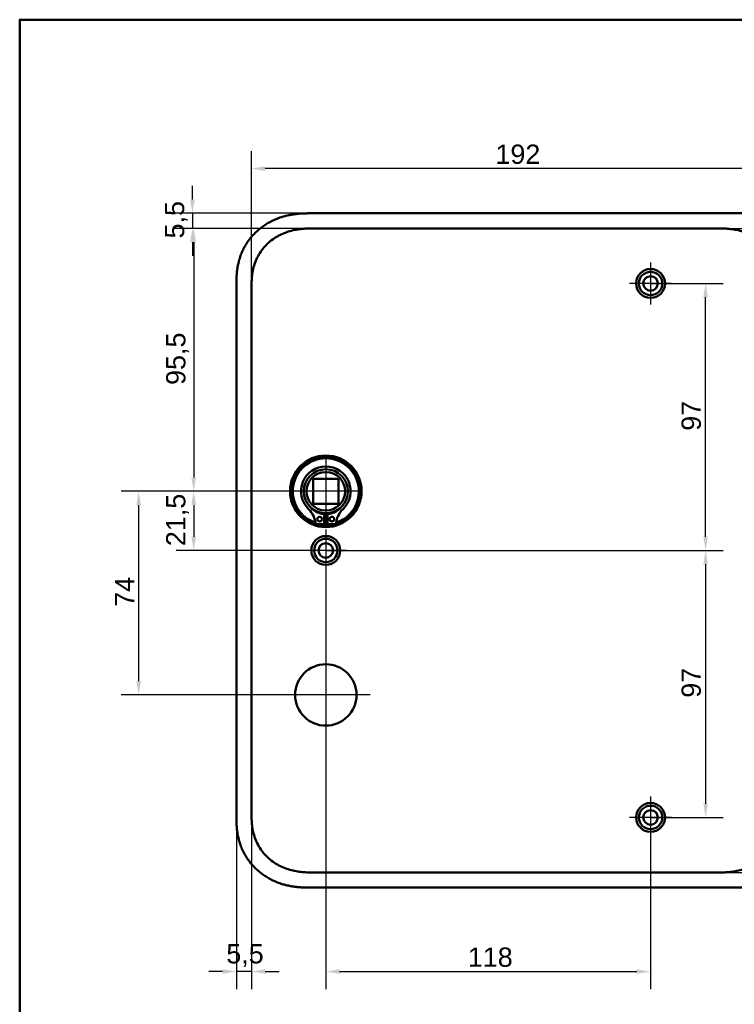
# Model space of a CAD drawing. Header units: millimetres. Extents: x 20 to 833, y 20 to 574.
# Tile 5 of 11: x 20 to 280, y 216 to 574. Entities that reach past the tile are written whole.
import ezdxf

# ---------------------------------------------------------------- set-up
doc = ezdxf.new("R2010")
doc.units = ezdxf.units.MM
doc.header["$LTSCALE"] = 2
for name, color, linetype, lineweight in [('Bemaßungen(DIN)', 7, 'Continuous', 25), ('Mittelpunktmarkierung(DIN)', 7, 'Continuous', 25), ('Sichtbare Kanten(DIN)', 7, 'Continuous', 50), ('Skizziergeometrie(DIN)', 7, 'Continuous', 50)]:
    doc.layers.add(name, color=color, linetype=linetype, lineweight=lineweight)
doc.styles.add('STANDARD-DIN~0', font='arial.ttf')
doc.dimstyles.new('CAD-LAN', dxfattribs={"dimscale": 2, "dimtxt": 3.5, "dimasz": 2.5, "dimexe": 3.175, "dimexo": 0, "dimgap": 0.8, "dimtad": 1, "dimrnd": 1e-08, "dimtxsty": 'STANDARD-DIN~0', "dimcen": 0.09, "dimdle": 10, "dimclrd": 250, "dimclre": 250, "dimclrt": 250, "dimadec": 0, "dimazin": 2, "dimtfac": 1, "dimtmove": 0, "dimatfit": 3, "dimfxl": 1, "dimtolj": 1, "dimtzin": 0, "dimlwd": 25, "dimlwe": 25, "dimarcsym": 0})

# ---------------------------------------------------------------- blocks, each defined once
blk = doc.blocks.new('Ränder Standardrahmen')
at = {"layer": 'Skizziergeometrie(DIN)', "flags": 128}
blk.add_lwpolyline([(10, 10), (10, 287), (410, 287), (410, 10), (10, 10)], dxfattribs=at)
blk = doc.blocks.new('*D9')
at = {"layer": 'Bemaßungen(DIN)', "color": 250, "linetype": 'Continuous', "lineweight": 25, "true_color": 0x3f3f3f, "transparency": 16777216}
for p, q in [((272.69, 498.17), (347.04, 498.17)), ((340.69, 493.17), (340.69, 269.17)), ((272.69, 264.17), (347.04, 264.17))]:
    blk.add_line(p, q, dxfattribs=at)
at = {"layer": 'Bemaßungen(DIN)', "color": 250, "linetype": 'Continuous', "true_color": 0x3f3f3f, "transparency": 16777216}
for points in [[(339.86, 493.17), (341.52, 493.17), (340.69, 498.17)], [(339.86, 269.17), (341.52, 269.17), (340.69, 264.17)]]:
    blk.add_solid(points, dxfattribs=at)
at = {"layer": 'Defpoints', "color": 0, "linetype": 'Continuous', "transparency": 16777216}
for p in [(272.69, 498.17), (272.69, 264.17), (340.69, 264.17)]:
    blk.add_point(p, dxfattribs=at)
at = {"layer": 'Bemaßungen(DIN)', "color": 250, "linetype": 'Continuous', "lineweight": 25, "true_color": 0x3f3f3f, "transparency": 16777216, "insert": (331.94, 373.39), "char_height": 7, "attachment_point": 1, "rotation": 90, "style": 'STANDARD-DIN~0'}
blk.add_mtext('\\A1;234', dxfattribs=at)
blk = doc.blocks.new('*D10')
at = {"layer": 'Bemaßungen(DIN)', "color": 250, "linetype": 'Continuous', "lineweight": 25, "true_color": 0x3f3f3f, "transparency": 16777216}
for p, q in [((104.23, 475.88), (104.23, 526.23)), ((296.23, 475.88), (296.23, 526.23)), ((291.23, 519.88), (109.23, 519.88))]:
    blk.add_line(p, q, dxfattribs=at)
at = {"layer": 'Bemaßungen(DIN)', "color": 250, "linetype": 'Continuous', "true_color": 0x3f3f3f, "transparency": 16777216}
for points in [[(109.23, 520.71), (109.23, 519.05), (104.23, 519.88)], [(291.23, 520.71), (291.23, 519.05), (296.23, 519.88)]]:
    blk.add_solid(points, dxfattribs=at)
at = {"layer": 'Defpoints', "color": 0, "linetype": 'Continuous', "transparency": 16777216}
for p in [(104.23, 519.88), (104.23, 475.88), (296.23, 475.88)]:
    blk.add_point(p, dxfattribs=at)
at = {"layer": 'Bemaßungen(DIN)', "color": 250, "linetype": 'Continuous', "lineweight": 25, "true_color": 0x3f3f3f, "transparency": 16777216, "insert": (192.86, 528.63), "char_height": 7, "attachment_point": 1, "style": 'STANDARD-DIN~0'}
blk.add_mtext('\\A1;192', dxfattribs=at)
blk = doc.blocks.new('*D11')
at = {"layer": 'Bemaßungen(DIN)', "color": 250, "linetype": 'Continuous', "lineweight": 25, "true_color": 0x3f3f3f, "transparency": 16777216}
for p, q in [((82.77, 508.67), (82.77, 513.67)), ((126.77, 503.67), (76.42, 503.67)), ((82.77, 503.67), (82.77, 498.17)), ((127.77, 498.17), (76.42, 498.17)), ((82.77, 493.17), (82.77, 488.17))]:
    blk.add_line(p, q, dxfattribs=at)
at = {"layer": 'Bemaßungen(DIN)', "color": 250, "linetype": 'Continuous', "true_color": 0x3f3f3f, "transparency": 16777216}
for points in [[(81.94, 508.67), (83.6, 508.67), (82.77, 503.67)], [(81.94, 493.17), (83.6, 493.17), (82.77, 498.17)]]:
    blk.add_solid(points, dxfattribs=at)
at = {"layer": 'Defpoints', "color": 0, "linetype": 'Continuous', "transparency": 16777216}
for p in [(126.77, 503.67), (82.77, 498.17), (127.77, 498.17)]:
    blk.add_point(p, dxfattribs=at)
at = {"layer": 'Bemaßungen(DIN)', "color": 250, "linetype": 'Continuous', "lineweight": 25, "true_color": 0x3f3f3f, "transparency": 16777216, "insert": (72.78, 494.52), "char_height": 7, "attachment_point": 1, "rotation": 90, "style": 'STANDARD-DIN~0'}
blk.add_mtext('\\A1;5,5', dxfattribs=at)
blk = doc.blocks.new('*D12')
at = {"layer": 'Bemaßungen(DIN)', "color": 250, "linetype": 'Continuous', "lineweight": 25, "true_color": 0x3f3f3f, "transparency": 16777216}
for p, q in [((127.77, 498.17), (76.87, 498.17)), ((83.22, 493.17), (83.22, 407.67)), ((131.23, 402.67), (76.87, 402.67))]:
    blk.add_line(p, q, dxfattribs=at)
at = {"layer": 'Bemaßungen(DIN)', "color": 250, "linetype": 'Continuous', "true_color": 0x3f3f3f, "transparency": 16777216}
for points in [[(82.39, 493.17), (84.06, 493.17), (83.22, 498.17)], [(82.39, 407.67), (84.06, 407.67), (83.22, 402.67)]]:
    blk.add_solid(points, dxfattribs=at)
at = {"layer": 'Defpoints', "color": 0, "linetype": 'Continuous', "transparency": 16777216}
for p in [(127.77, 498.17), (83.22, 402.67), (131.23, 402.67)]:
    blk.add_point(p, dxfattribs=at)
at = {"layer": 'Bemaßungen(DIN)', "color": 250, "linetype": 'Continuous', "lineweight": 25, "true_color": 0x3f3f3f, "transparency": 16777216, "insert": (73.21, 441.3), "char_height": 7, "attachment_point": 1, "rotation": 90, "style": 'STANDARD-DIN~0'}
blk.add_mtext('\\A1;95,5', dxfattribs=at)
blk = doc.blocks.new('*D13')
at = {"layer": 'Bemaßungen(DIN)', "color": 250, "linetype": 'Continuous', "lineweight": 25, "true_color": 0x3f3f3f, "transparency": 16777216}
for p, q in [((131.23, 402.67), (76.87, 402.67)), ((83.22, 397.67), (83.22, 386.17)), ((131.23, 381.17), (76.87, 381.17))]:
    blk.add_line(p, q, dxfattribs=at)
at = {"layer": 'Bemaßungen(DIN)', "color": 250, "linetype": 'Continuous', "true_color": 0x3f3f3f, "transparency": 16777216}
for points in [[(82.39, 397.67), (84.06, 397.67), (83.22, 402.67)], [(82.39, 386.17), (84.06, 386.17), (83.22, 381.17)]]:
    blk.add_solid(points, dxfattribs=at)
at = {"layer": 'Defpoints', "color": 0, "linetype": 'Continuous', "transparency": 16777216}
for p in [(131.23, 402.67), (83.22, 381.17), (131.23, 381.17)]:
    blk.add_point(p, dxfattribs=at)
at = {"layer": 'Bemaßungen(DIN)', "color": 250, "linetype": 'Continuous', "lineweight": 25, "true_color": 0x3f3f3f, "transparency": 16777216, "insert": (73.21, 382.74), "char_height": 7, "attachment_point": 1, "rotation": 90, "style": 'STANDARD-DIN~0'}
blk.add_mtext('\\A1;21,5', dxfattribs=at)
blk = doc.blocks.new('*D14')
at = {"layer": 'Bemaßungen(DIN)', "color": 250, "linetype": 'Continuous', "lineweight": 25, "true_color": 0x3f3f3f, "transparency": 16777216}
for p, q in [((131.23, 402.67), (56.88, 402.67)), ((63.23, 397.67), (63.23, 333.67)), ((131.23, 328.67), (56.88, 328.67))]:
    blk.add_line(p, q, dxfattribs=at)
at = {"layer": 'Bemaßungen(DIN)', "color": 250, "linetype": 'Continuous', "true_color": 0x3f3f3f, "transparency": 16777216}
for points in [[(62.4, 397.67), (64.06, 397.67), (63.23, 402.67)], [(62.4, 333.67), (64.06, 333.67), (63.23, 328.67)]]:
    blk.add_solid(points, dxfattribs=at)
at = {"layer": 'Defpoints', "color": 0, "linetype": 'Continuous', "transparency": 16777216}
for p in [(131.23, 402.67), (63.23, 328.67), (131.23, 328.67)]:
    blk.add_point(p, dxfattribs=at)
at = {"layer": 'Bemaßungen(DIN)', "color": 250, "linetype": 'Continuous', "lineweight": 25, "true_color": 0x3f3f3f, "transparency": 16777216, "insert": (54.63, 360.69), "char_height": 7, "attachment_point": 1, "rotation": 90, "style": 'STANDARD-DIN~0'}
blk.add_mtext('\\A1;74', dxfattribs=at)
blk = doc.blocks.new('*D15')
at = {"layer": 'Bemaßungen(DIN)', "color": 250, "linetype": 'Continuous', "lineweight": 25, "true_color": 0x3f3f3f, "transparency": 16777216}
for p, q in [((249.23, 478.17), (275.58, 478.17)), ((269.23, 386.17), (269.23, 473.17)), ((131.23, 381.17), (275.58, 381.17))]:
    blk.add_line(p, q, dxfattribs=at)
at = {"layer": 'Bemaßungen(DIN)', "color": 250, "linetype": 'Continuous', "true_color": 0x3f3f3f, "transparency": 16777216}
for points in [[(268.4, 473.17), (270.06, 473.17), (269.23, 478.17)], [(268.4, 386.17), (270.06, 386.17), (269.23, 381.17)]]:
    blk.add_solid(points, dxfattribs=at)
at = {"layer": 'Defpoints', "color": 0, "linetype": 'Continuous', "transparency": 16777216}
for p in [(249.23, 478.17), (269.23, 478.17), (131.23, 381.17)]:
    blk.add_point(p, dxfattribs=at)
at = {"layer": 'Bemaßungen(DIN)', "color": 250, "linetype": 'Continuous', "lineweight": 25, "true_color": 0x3f3f3f, "transparency": 16777216, "insert": (260.48, 424.65), "char_height": 7, "attachment_point": 1, "rotation": 90, "style": 'STANDARD-DIN~0'}
blk.add_mtext('\\A1;97', dxfattribs=at)
blk = doc.blocks.new('*D16')
at = {"layer": 'Bemaßungen(DIN)', "color": 250, "linetype": 'Continuous', "lineweight": 25, "true_color": 0x3f3f3f, "transparency": 16777216}
for p, q in [((131.23, 381.17), (275.58, 381.17)), ((269.23, 376.17), (269.23, 289.17)), ((249.23, 284.17), (275.58, 284.17))]:
    blk.add_line(p, q, dxfattribs=at)
at = {"layer": 'Bemaßungen(DIN)', "color": 250, "linetype": 'Continuous', "true_color": 0x3f3f3f, "transparency": 16777216}
for points in [[(268.4, 376.17), (270.06, 376.17), (269.23, 381.17)], [(268.4, 289.17), (270.06, 289.17), (269.23, 284.17)]]:
    blk.add_solid(points, dxfattribs=at)
at = {"layer": 'Defpoints', "color": 0, "linetype": 'Continuous', "transparency": 16777216}
for p in [(131.23, 381.17), (249.23, 284.17), (269.23, 284.17)]:
    blk.add_point(p, dxfattribs=at)
at = {"layer": 'Bemaßungen(DIN)', "color": 250, "linetype": 'Continuous', "lineweight": 25, "true_color": 0x3f3f3f, "transparency": 16777216, "insert": (260.48, 327.65), "char_height": 7, "attachment_point": 1, "rotation": 90, "style": 'STANDARD-DIN~0'}
blk.add_mtext('\\A1;97', dxfattribs=at)
blk = doc.blocks.new('*D17')
at = {"layer": 'Bemaßungen(DIN)', "color": 250, "linetype": 'Continuous', "lineweight": 25, "true_color": 0x3f3f3f, "transparency": 16777216}
for p, q in [((131.23, 373.52), (131.23, 221.82)), ((249.23, 276.52), (249.23, 221.82)), ((136.23, 228.17), (244.23, 228.17))]:
    blk.add_line(p, q, dxfattribs=at)
at = {"layer": 'Bemaßungen(DIN)', "color": 250, "linetype": 'Continuous', "true_color": 0x3f3f3f, "transparency": 16777216}
for points in [[(136.23, 229), (136.23, 227.33), (131.23, 228.17)], [(244.23, 229), (244.23, 227.33), (249.23, 228.17)]]:
    blk.add_solid(points, dxfattribs=at)
at = {"layer": 'Defpoints', "color": 0, "linetype": 'Continuous', "transparency": 16777216}
for p in [(131.23, 373.52), (249.23, 276.52), (249.23, 228.17)]:
    blk.add_point(p, dxfattribs=at)
at = {"layer": 'Bemaßungen(DIN)', "color": 250, "linetype": 'Continuous', "lineweight": 25, "true_color": 0x3f3f3f, "transparency": 16777216, "insert": (182.82, 236.91), "char_height": 7, "attachment_point": 1, "style": 'STANDARD-DIN~0'}
blk.add_mtext('\\A1;118', dxfattribs=at)
blk = doc.blocks.new('*D18')
at = {"layer": 'Bemaßungen(DIN)', "color": 250, "linetype": 'Continuous', "lineweight": 25, "true_color": 0x3f3f3f, "transparency": 16777216}
for p, q in [((104.23, 286.45), (104.23, 221.82)), ((98.73, 285.45), (98.73, 221.82)), ((93.73, 228.17), (88.73, 228.17)), ((104.23, 228.17), (98.73, 228.17)), ((109.23, 228.17), (114.23, 228.17))]:
    blk.add_line(p, q, dxfattribs=at)
at = {"layer": 'Bemaßungen(DIN)', "color": 250, "linetype": 'Continuous', "true_color": 0x3f3f3f, "transparency": 16777216}
for points in [[(93.73, 229), (93.73, 227.33), (98.73, 228.17)], [(109.23, 229), (109.23, 227.33), (104.23, 228.17)]]:
    blk.add_solid(points, dxfattribs=at)
at = {"layer": 'Defpoints', "color": 0, "linetype": 'Continuous', "transparency": 16777216}
for p in [(104.23, 286.45), (98.73, 285.45), (98.73, 228.17)]:
    blk.add_point(p, dxfattribs=at)
at = {"layer": 'Bemaßungen(DIN)', "color": 250, "linetype": 'Continuous', "lineweight": 25, "true_color": 0x3f3f3f, "transparency": 16777216, "insert": (95.08, 238.15), "char_height": 7, "attachment_point": 1, "style": 'STANDARD-DIN~0'}
blk.add_mtext('\\A1;5,5', dxfattribs=at)

msp = doc.modelspace()

# ---------------------------------------------------------------- linework, layer by layer
at = {"layer": 'Mittelpunktmarkierung(DIN)', "linetype": 'Continuous'}
for p, q in [((249.23, 485.816), (249.23, 470.516)), ((256.88, 478.166), (241.58, 478.166)), ((131.23, 414.666), (131.23, 390.666)), ((143.23, 402.666), (119.23, 402.666)), ((131.23, 388.816), (131.23, 373.516)), ((138.88, 381.166), (123.58, 381.166)), ((131.23, 344.816), (131.23, 312.516)), ((147.38, 328.666), (115.08, 328.666)), ((249.23, 291.816), (249.23, 276.516)), ((256.88, 284.166), (241.58, 284.166))]:
    msp.add_line(p, q, dxfattribs=at)
at = {"layer": 'Sichtbare Kanten(DIN)'}
for p, q in [((285.691, 503.666), (126.768, 503.666)), ((127.768, 498.166), (272.691, 498.166)), ((127.768, 498.166), (127.768, 498.166)), ((272.691, 498.166), (272.691, 498.166)), ((98.73, 476.881), (98.73, 285.45)), ((126.68, 398.116), (126.68, 407.216)), ((126.68, 407.216), (135.78, 407.216)), ((135.78, 407.216), (135.78, 398.116)), ((135.78, 398.116), (126.68, 398.116)), ((130.613, 394.408), (130.613, 390.708)), ((131.846, 390.708), (131.846, 394.408)), ((130.613, 390.708), (127.589, 390.708)), ((134.87, 390.708), (131.846, 390.708)), ((127.768, 264.166), (272.691, 264.166)), ((272.691, 264.166), (272.691, 264.166)), ((126.768, 258.666), (285.691, 258.666))]:
    msp.add_line(p, q, dxfattribs=at)
for centre, radius in [((249.23, 478.166), 5.25), ((249.23, 478.166), 4.25), ((249.23, 478.166), 2.65), ((131.23, 402.666), 13), ((131.23, 402.666), 12.5), ((131.23, 402.666), 8), ((131.23, 402.666), 7), ((128.998, 392.558), 0.85), ((133.461, 392.558), 0.85), ((131.23, 381.166), 5.25), ((131.23, 381.166), 4.25), ((131.23, 381.166), 2.65), ((131.23, 328.666), 11.15), ((249.23, 284.166), 5.25), ((249.23, 284.166), 4.25), ((249.23, 284.166), 2.65)]:
    msp.add_circle(centre, radius, dxfattribs=at)
for centre, radius, start, end in [((131.23, 402.666), 12, 288.17213, 251.82787), ((131.23, 402.666), 9.017, 314.1409, 225.8591), ((131.23, 401.932), 7.55, 215.6871, 265.31499), ((131.23, 401.932), 7.55, 274.68501, 324.3129), ((118.907, 389.968), 8.678, 4.96705, 45.8591), ((131.23, 402.666), 8.2, 243.63056, 296.36944), ((131.23, 402.666), 9, 266.0711, 273.9289), ((143.553, 389.968), 8.678, 134.1409, 175.03295), ((131.23, 402.666), 12, 265.21102, 274.78898)]:
    msp.add_arc(centre, radius, start, end, dxfattribs=at)
for points, knots in [([(126.768, 503.666), (126.171, 503.666), (125.12, 503.665), (123.909, 503.64), (122.996, 503.605), (122.386, 503.572), (121.623, 503.518), (121.013, 503.463), (120.249, 503.38), (119.639, 503.3), (118.724, 503.159), (117.812, 502.989), (116.455, 502.676), (115.263, 502.335), (113.795, 501.826), (112.645, 501.353), (111.244, 500.68), (110.155, 500.077), (108.84, 499.243), (107.828, 498.515), (106.621, 497.532), (105.703, 496.687), (104.623, 495.564), (103.814, 494.613), (102.88, 493.363), (102.196, 492.318), (101.425, 490.96), (100.879, 489.835), (100.288, 488.391), (99.888, 487.208), (99.48, 485.705), (99.226, 484.488), (99.014, 483.11), (98.913, 482.19), (98.837, 481.272), (98.799, 480.66), (98.765, 479.897), (98.748, 479.289), (98.735, 478.532), (98.73, 477.779), (98.73, 477.18), (98.73, 476.881)], [-0.99999787, -0.99999787, -0.99999787, -0.99999787, -0.95833168, -0.92708204, -0.9166655, -0.89583241, -0.88541586, -0.86458277, -0.85416622, -0.83333313, -0.82291658, -0.79166695, -0.77083385, -0.72916767, -0.70833458, -0.66666839, -0.6458353, -0.60416912, -0.58333603, -0.54166984, -0.52083675, -0.47917057, -0.45833747, -0.41667129, -0.3958382, -0.35417201, -0.33333892, -0.29167274, -0.27083965, -0.22917346, -0.20834037, -0.16667419, -0.14584109, -0.11459146, -0.10417491, -0.08334182, -0.07292527, -0.05209218, -0.04167563, -0.02084254, -0.00000945, -0.00000945, -0.00000945, -0.00000945]), ([(104.229, 475.881), (104.229, 476.509), (104.23, 477.157), (104.242, 477.806), (104.256, 478.529), (104.285, 479.253), (104.34, 479.968), (104.4, 480.746), (104.491, 481.515), (104.622, 482.276), (104.758, 483.069), (104.937, 483.855), (105.171, 484.646), (105.407, 485.439), (105.697, 486.227), (106.042, 486.992), (106.389, 487.761), (106.792, 488.509), (107.248, 489.227), (107.702, 489.942), (108.209, 490.627), (108.765, 491.275), (109.316, 491.917), (109.917, 492.526), (110.554, 493.086), (111.191, 493.646), (111.861, 494.158), (112.561, 494.623), (113.256, 495.084), (113.982, 495.5), (114.735, 495.869), (115.471, 496.229), (116.234, 496.546), (117.017, 496.817), (117.772, 497.078), (118.547, 497.297), (119.331, 497.475), (120.079, 497.645), (120.836, 497.777), (121.599, 497.877), (122.323, 497.972), (123.052, 498.038), (123.784, 498.082), (124.474, 498.124), (125.166, 498.145), (125.853, 498.156), (126.499, 498.166), (127.14, 498.166), (127.768, 498.166)], [0, 0, 0, 0, 0.2004784, 0.2004784, 0.2004784, 0.4237411, 0.4237411, 0.4237411, 0.6666843, 0.6666843, 0.6666843, 0.9194, 0.9194, 0.9194, 1.1730033, 1.1730033, 1.1730033, 1.4278738, 1.4278738, 1.4278738, 1.6819326, 1.6819326, 1.6819326, 1.9333793, 1.9333793, 1.9333793, 2.1848165, 2.1848165, 2.1848165, 2.4343943, 2.4343943, 2.4343943, 2.6782826, 2.6782826, 2.6782826, 2.9134642, 2.9134642, 2.9134642, 3.1379689, 3.1379689, 3.1379689, 3.3508216, 3.3508216, 3.3508216, 3.5518256, 3.5518256, 3.5518256, 3.7413067, 3.7413067, 3.7413067, 3.7413067]), ([(272.691, 498.166), (273.319, 498.166), (273.96, 498.166), (274.607, 498.156), (275.293, 498.145), (275.985, 498.124), (276.675, 498.082), (277.407, 498.038), (278.136, 497.972), (278.86, 497.877), (279.624, 497.777), (280.38, 497.645), (281.129, 497.475), (281.913, 497.297), (282.687, 497.078), (283.442, 496.817), (284.225, 496.545), (284.988, 496.229), (285.724, 495.868), (286.477, 495.499), (287.203, 495.084), (287.898, 494.623), (288.599, 494.158), (289.269, 493.646), (289.905, 493.086), (290.542, 492.526), (291.143, 491.917), (291.694, 491.275), (292.25, 490.627), (292.757, 489.942), (293.211, 489.227), (293.667, 488.509), (294.07, 487.761), (294.417, 486.992), (294.762, 486.227), (295.052, 485.439), (295.288, 484.646), (295.523, 483.855), (295.701, 483.069), (295.837, 482.276), (295.968, 481.515), (296.059, 480.746), (296.119, 479.968), (296.174, 479.253), (296.203, 478.529), (296.217, 477.806), (296.23, 477.157), (296.23, 476.509), (296.23, 475.881)], [0, 0, 0, 0, 0.1894861, 0.1894861, 0.1894861, 0.3904941, 0.3904941, 0.3904941, 0.6033491, 0.6033491, 0.6033491, 0.8278544, 0.8278544, 0.8278544, 1.0630348, 1.0630348, 1.0630348, 1.3069205, 1.3069205, 1.3069205, 1.5564953, 1.5564953, 1.5564953, 1.8079303, 1.8079303, 1.8079303, 2.0593759, 2.0593759, 2.0593759, 2.3134335, 2.3134335, 2.3134335, 2.5683022, 2.5683022, 2.5683022, 2.8219033, 2.8219033, 2.8219033, 3.0746163, 3.0746163, 3.0746163, 3.3175565, 3.3175565, 3.3175565, 3.5408165, 3.5408165, 3.5408165, 3.7412931, 3.7412931, 3.7412931, 3.7412931]), ([(127.768, 264.166), (127.14, 264.166), (126.499, 264.166), (125.852, 264.176), (125.166, 264.186), (124.474, 264.208), (123.784, 264.249), (123.052, 264.293), (122.323, 264.359), (121.599, 264.454), (120.836, 264.554), (120.079, 264.687), (119.33, 264.857), (118.547, 265.034), (117.772, 265.253), (117.017, 265.515), (116.234, 265.786), (115.471, 266.102), (114.735, 266.463), (113.982, 266.832), (113.256, 267.247), (112.561, 267.708), (111.861, 268.173), (111.191, 268.685), (110.554, 269.245), (109.917, 269.806), (109.316, 270.414), (108.765, 271.056), (108.209, 271.704), (107.702, 272.389), (107.248, 273.105), (106.792, 273.822), (106.389, 274.57), (106.042, 275.339), (105.697, 276.105), (105.407, 276.893), (105.171, 277.686), (104.937, 278.476), (104.758, 279.262), (104.622, 280.055), (104.491, 280.817), (104.4, 281.585), (104.34, 282.363), (104.285, 283.078), (104.256, 283.802), (104.242, 284.525), (104.23, 285.174), (104.229, 285.822), (104.229, 286.45)], [0, 0, 0, 0, 0.1894834, 0.1894834, 0.1894834, 0.3904881, 0.3904881, 0.3904881, 0.6033414, 0.6033414, 0.6033414, 0.8278466, 0.8278466, 0.8278466, 1.0630283, 1.0630283, 1.0630283, 1.3069161, 1.3069161, 1.3069161, 1.5564929, 1.5564929, 1.5564929, 1.8079285, 1.8079285, 1.8079285, 2.0593731, 2.0593731, 2.0593731, 2.3134297, 2.3134297, 2.3134297, 2.5682979, 2.5682979, 2.5682979, 2.8218991, 2.8218991, 2.8218991, 3.0746122, 3.0746122, 3.0746122, 3.3175525, 3.3175525, 3.3175525, 3.5408138, 3.5408138, 3.5408138, 3.7412926, 3.7412926, 3.7412926, 3.7412926]), ([(296.23, 286.45), (296.23, 285.822), (296.23, 285.174), (296.217, 284.525), (296.203, 283.802), (296.174, 283.078), (296.119, 282.363), (296.059, 281.585), (295.968, 280.817), (295.837, 280.055), (295.701, 279.262), (295.522, 278.476), (295.288, 277.686), (295.052, 276.893), (294.762, 276.105), (294.417, 275.339), (294.07, 274.57), (293.667, 273.822), (293.211, 273.105), (292.757, 272.389), (292.25, 271.704), (291.694, 271.056), (291.143, 270.414), (290.542, 269.806), (289.905, 269.245), (289.268, 268.685), (288.598, 268.173), (287.898, 267.708), (287.203, 267.247), (286.477, 266.832), (285.724, 266.463), (284.988, 266.102), (284.225, 265.786), (283.442, 265.515), (282.687, 265.253), (281.912, 265.034), (281.129, 264.857), (280.38, 264.687), (279.623, 264.554), (278.86, 264.454), (278.136, 264.359), (277.407, 264.293), (276.675, 264.249), (275.985, 264.208), (275.293, 264.186), (274.607, 264.176), (273.96, 264.166), (273.319, 264.166), (272.691, 264.166)], [0, 0, 0, 0, 0.20048, 0.20048, 0.20048, 0.4237428, 0.4237428, 0.4237428, 0.6666848, 0.6666848, 0.6666848, 0.9193992, 0.9193992, 0.9193992, 1.173002, 1.173002, 1.173002, 1.4278722, 1.4278722, 1.4278722, 1.6819311, 1.6819311, 1.6819311, 1.933378, 1.933378, 1.933378, 2.1848149, 2.1848149, 2.1848149, 2.4343919, 2.4343919, 2.4343919, 2.6782792, 2.6782792, 2.6782792, 2.9134601, 2.9134601, 2.9134601, 3.1379646, 3.1379646, 3.1379646, 3.3508174, 3.3508174, 3.3508174, 3.5518222, 3.5518222, 3.5518222, 3.7413044, 3.7413044, 3.7413044, 3.7413044]), ([(98.73, 285.45), (98.73, 285.151), (98.73, 284.552), (98.735, 283.799), (98.748, 283.043), (98.765, 282.435), (98.799, 281.671), (98.837, 281.06), (98.913, 280.141), (99.014, 279.221), (99.202, 277.996), (99.385, 277.082), (99.603, 276.175), (99.765, 275.574), (99.992, 274.829), (100.192, 274.238), (100.465, 273.507), (100.702, 272.929), (101.084, 272.074), (101.502, 271.236), (102.196, 270.013), (102.88, 268.968), (103.815, 267.719), (104.623, 266.768), (105.703, 265.644), (106.621, 264.799), (107.828, 263.816), (108.84, 263.088), (110.154, 262.255), (111.244, 261.651), (112.505, 261.046), (113.364, 260.683), (114.235, 260.353), (114.822, 260.149), (115.71, 259.868), (116.606, 259.62), (117.813, 259.342), (118.724, 259.172), (119.639, 259.031), (120.249, 258.951), (121.013, 258.868), (121.623, 258.814), (122.386, 258.76), (122.996, 258.727), (123.909, 258.691), (125.12, 258.666), (126.171, 258.665), (126.768, 258.666)], [-0.99999789, -0.99999789, -0.99999789, -0.99999789, -0.9791648, -0.9583317, -0.94791516, -0.92708206, -0.91666552, -0.89583243, -0.88541588, -0.85416624, -0.83333315, -0.80208351, -0.79166696, -0.77083387, -0.76041733, -0.73958423, -0.72916769, -0.70833459, -0.69791805, -0.66666841, -0.64583532, -0.60416913, -0.58333604, -0.54166985, -0.52083676, -0.47917058, -0.45833749, -0.4166713, -0.39583821, -0.35417202, -0.33333893, -0.30208929, -0.29167275, -0.27083965, -0.26042311, -0.22917347, -0.20834038, -0.17709074, -0.16667419, -0.1458411, -0.13542455, -0.11459146, -0.10417491, -0.08334182, -0.07292528, -0.04167564, -0.00000945, -0.00000945, -0.00000945, -0.00000945])]:
    msp.add_open_spline(points, degree=3, knots=knots, dxfattribs=at)
msp.add_open_spline([(104.229, 286.45), (104.23, 381.166), (104.229, 475.881)], degree=2, dxfattribs=at)

# ---------------------------------------------------------------- block references
at = {"xscale": 2, "yscale": 2, "zscale": 2}
msp.add_blockref('Ränder Standardrahmen', (0, 0), dxfattribs=at)

# ---------------------------------------------------------------- dimensions: what is measured, and where the dimension line sits
at = {"layer": 'Bemaßungen(DIN)', "color": 250, "linetype": 'Continuous', "lineweight": 25, "true_color": 0x3f3f3f}
for base, p1, p2, angle, override, picture, middle in [((104.229, 519.881), (296.23, 475.881), (104.229, 475.881), 180, {"dimgap": 0.8, "dimdec": 2, "dimtol": 0, "dimlim": 0, "dimtp": 0, "dimtm": 0, "dimtdec": 2, "dimtofl": 0, "dimatfit": 1}, '*D10', (200.23, 519.881)), ((82.768, 498.166), (126.768, 503.666), (127.768, 498.166), 90, {"dimgap": 0.8, "dimdec": 2, "dimtol": 0, "dimlim": 0, "dimtp": 0, "dimtm": 0, "dimtdec": 2, "dimtofl": 1, "dimatfit": 1}, '*D11', (82.768, 500.916)), ((83.224, 402.666), (127.768, 498.166), (131.23, 402.666), 90, {"dimgap": 0.8, "dimdec": 2, "dimtol": 0, "dimlim": 0, "dimtp": 0, "dimtm": 0, "dimtdec": 2, "dimtofl": 0, "dimatfit": 1}, '*D12', (83.224, 450.416)), ((340.691, 264.166), (272.691, 498.166), (272.691, 264.166), 90, {"dimgap": 0.8, "dimdec": 2, "dimtol": 0, "dimlim": 0, "dimtp": 0, "dimtm": 0, "dimtdec": 2, "dimtofl": 0, "dimatfit": 1}, '*D9', (340.691, 381.166)), ((269.23, 478.166), (131.23, 381.166), (249.23, 478.166), 90, {"dimgap": 0.8, "dimdec": 2, "dimtol": 0, "dimlim": 0, "dimtp": 0, "dimtm": 0, "dimtdec": 2, "dimtofl": 0, "dimatfit": 1}, '*D15', (269.23, 429.666)), ((63.23, 328.666), (131.23, 402.666), (131.23, 328.666), 90, {"dimgap": 0.8, "dimdec": 2, "dimtol": 0, "dimlim": 0, "dimtp": 0, "dimtm": 0, "dimtdec": 2, "dimtofl": 0, "dimatfit": 1}, '*D14', (63.23, 365.666)), ((83.224, 381.166), (131.23, 402.666), (131.23, 381.166), 90, {"dimgap": 0.8, "dimdec": 2, "dimtol": 0, "dimlim": 0, "dimtp": 0, "dimtm": 0, "dimtdec": 2, "dimtofl": 0, "dimatfit": 1}, '*D13', (83.224, 391.916)), ((269.23, 284.166), (131.23, 381.166), (249.23, 284.166), 90, {"dimgap": 0.8, "dimdec": 2, "dimtol": 0, "dimlim": 0, "dimtp": 0, "dimtm": 0, "dimtdec": 2, "dimtofl": 0, "dimatfit": 1}, '*D16', (269.23, 332.666)), ((249.23, 228.166), (131.23, 373.516), (249.23, 276.516), 180, {"dimgap": 0.8, "dimdec": 2, "dimtol": 0, "dimlim": 0, "dimtp": 0, "dimtm": 0, "dimtdec": 2, "dimtofl": 0, "dimatfit": 1}, '*D17', (190.23, 228.166)), ((98.73, 228.166), (104.229, 286.45), (98.73, 285.45), 180, {"dimgap": 0.8, "dimdec": 2, "dimtol": 0, "dimlim": 0, "dimtp": 0, "dimtm": 0, "dimtdec": 2, "dimtofl": 1, "dimatfit": 1}, '*D18', (101.48, 228.166))]:
    dim = msp.add_linear_dim(base=base, p1=p1, p2=p2, angle=angle, dimstyle='CAD-LAN', override=override, dxfattribs=at)
    dim.commit()
    dim.dimension.update_dxf_attribs({"geometry": picture, "text_midpoint": middle, "dimtype": 160})

doc.saveas('drawing.dxf')
